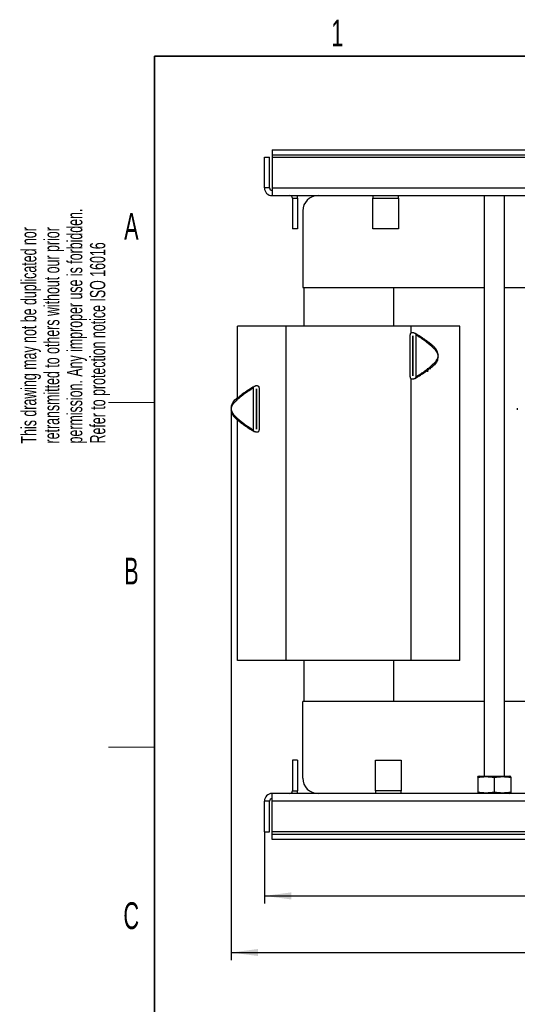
# Model space of a CAD drawing. Header units: millimetres. Extents: x 5 to 418, y 2 to 292.
# Tile 3 of 14: x 8 to 73, y 159 to 287. Entities that reach past the tile are written whole.
import ezdxf

# ---------------------------------------------------------------- set-up
doc = ezdxf.new("R2010")
doc.units = ezdxf.units.MM
doc.layers.add('SLD-0', color=7, linetype='Continuous')
doc.styles.add('SLDTEXTSTYLE0', font='TXT', dxfattribs={"width": 0.605})
doc.dimstyles.new('SLDDIMSTYLE1', dxfattribs={"dimtxt": 3.5, "dimasz": 3.5, "dimexe": 0, "dimexo": 0.0625, "dimgap": 0.875, "dimtad": 1, "dimlfac": 3, "dimrnd": 1e-09, "dimzin": 12, "dimdsep": 46, "dimtxsty": 'SLDTEXTSTYLE0', "dimsah": 1, "dimcen": 0.09, "dimadec": 0, "dimazin": 3, "dimtfac": 1, "dimtofl": 0, "dimtmove": 0, "dimatfit": 3, "dimfxl": 1, "dimfrac": 2, "dimtolj": 1, "dimtzin": 12, "dimarcsym": 0})
doc.dimstyles.new('SLDDIMSTYLE2', dxfattribs={"dimtxt": 3.5, "dimasz": 3.5, "dimexe": 0, "dimexo": 0.0625, "dimgap": 0.875, "dimtad": 1, "dimdec": 0, "dimlfac": 3, "dimrnd": 1e-09, "dimzin": 12, "dimdsep": 46, "dimtxsty": 'SLDTEXTSTYLE0', "dimsah": 1, "dimcen": 0.09, "dimadec": 0, "dimazin": 3, "dimtol": 1, "dimtp": 12, "dimtm": 12, "dimtfac": 1, "dimtdec": 0, "dimtofl": 0, "dimtmove": 0, "dimatfit": 3, "dimfxl": 1, "dimfrac": 2, "dimtolj": 1, "dimarcsym": 0})

# ---------------------------------------------------------------- blocks, each defined once
blk = doc.blocks.new('_D_1')
at = {"layer": 'SLD-0'}
for p, q in [((40.34, 181.2), (40.34, 171.83)), ((137.01, 181.2), (137.01, 171.83)), ((40.34, 172.83), (137.01, 172.83))]:
    blk.add_line(p, q, dxfattribs=at)
for points in [[(40.34, 172.83), (43.84, 172.37), (43.84, 173.29)], [(137.01, 172.83), (133.51, 173.29), (133.51, 172.37)]]:
    blk.add_solid(points, dxfattribs=at)
at = {"layer": 'SLD-0', "insert": (84.67, 177.34), "char_height": 3.5, "attachment_point": 1, "style": 'SLDTEXTSTYLE0'}
blk.add_mtext('290', dxfattribs=at)
blk = doc.blocks.new('_D_2')
at = {"layer": 'SLD-0', "color": 7}
for p, q in [((36.01, 236.52), (36.01, 164.44)), ((140.31, 204.91), (140.31, 164.44)), ((36.01, 165.44), (140.31, 165.44))]:
    blk.add_line(p, q, dxfattribs=at)
for points in [[(36.01, 165.44), (39.51, 164.98), (39.51, 165.9)], [(140.31, 165.44), (136.81, 165.9), (136.81, 164.98)]]:
    blk.add_solid(points, dxfattribs=at)
at = {"layer": 'SLD-0', "color": 7, "attachment_point": 1, "style": 'SLDTEXTSTYLE0'}
for s, insert, char_height in [('313', (80.65, 169.95), 3.5), ('±12', (90.01, 168.93), 2.485)]:
    blk.add_mtext(s, dxfattribs=dict(at, insert=insert, char_height=char_height))

msp = doc.modelspace()

# ---------------------------------------------------------------- linework, layer by layer
at = {"color": 7, "linetype": 'Continuous', "lineweight": 25}
for p, q in [((41.3438, 270.2709), (41.3438, 269.6043)), ((41.3438, 270.2709), (136.0105, 270.2709)), ((40.3438, 265.2709), (40.3438, 269.2709)), ((40.3438, 269.2709), (41.0105, 269.2709)), ((41.0105, 265.2709), (41.0105, 269.2709)), ((41.3438, 269.6043), (136.0105, 269.6043)), ((41.3438, 269.6043), (41.3438, 269.2709)), ((41.3438, 269.2709), (136.0105, 269.2709)), ((41.3438, 269.2709), (41.3438, 265.2709)), ((41.0105, 265.2709), (40.3438, 265.2709)), ((41.3438, 265.2709), (136.0105, 265.2709)), ((41.3438, 265.2709), (41.3438, 264.2709)), ((41.3438, 264.2709), (136.0105, 264.2709)), ((44.0105, 263.9376), (44.6771, 263.9376)), ((44.0105, 263.9376), (44.0105, 259.9376)), ((44.6771, 263.9376), (44.6771, 259.9376)), ((54.5105, 264.2709), (54.5105, 263.9376)), ((54.5105, 263.9376), (57.8438, 263.9376)), ((54.5105, 259.9376), (54.5105, 263.9376)), ((57.8438, 263.9376), (57.8438, 264.2709)), ((57.8438, 263.9376), (57.8438, 259.9376)), ((69.0105, 264.2709), (69.0105, 188.4709)), ((71.6771, 188.4709), (71.6771, 264.2709)), ((45.3438, 262.2709), (45.3438, 252.2709)), ((44.6771, 259.9376), (44.0105, 259.9376)), ((57.8438, 259.9376), (54.5105, 259.9376)), ((45.3438, 252.2709), (69.0105, 252.2709)), ((45.4771, 252.2709), (45.4771, 247.2376)), ((57.2105, 252.2709), (57.2105, 247.2376)), ((71.6771, 252.2709), (105.6771, 252.2709)), ((36.8438, 237.8627), (36.8438, 247.2376)), ((43.1771, 247.2376), (36.8438, 247.2376)), ((43.1771, 203.5709), (43.1771, 247.2376)), ((59.5105, 247.2376), (43.1771, 247.2376)), ((65.8438, 247.2376), (59.5105, 247.2376)), ((59.5105, 246.3245), (59.5105, 247.2376)), ((65.8438, 203.5709), (65.8438, 247.2376)), ((59.3438, 240.5978), (59.3438, 246.0867)), ((59.8549, 246.3422), (59.5994, 246.3422)), ((59.7255, 245.9589), (59.7288, 245.9589)), ((59.7255, 240.7255), (59.7255, 245.9589)), ((59.7288, 245.9589), (59.7288, 240.7255)), ((60.1105, 246.0867), (60.1105, 240.5978)), ((62.2718, 244.7265), (62.3235, 244.6906)), ((62.9474, 243.6884), (63.0072, 243.4469)), ((61.6438, 241.7231), (61.6438, 241.5243)), ((61.9771, 241.7459), (61.9771, 241.5987)), ((62.026, 241.787), (62.3235, 241.9938)), ((62.5267, 242.1681), (62.3235, 241.9938)), ((59.7288, 240.7255), (59.7255, 240.7255)), ((61.6438, 241.489), (61.6438, 241.2714)), ((38.9105, 233.6681), (38.9105, 239.157)), ((39.4216, 239.4126), (39.166, 239.4126)), ((39.6771, 239.157), (39.6771, 233.6681)), ((59.5105, 203.5709), (59.5105, 240.3608)), ((59.5994, 240.3422), (59.8549, 240.3422)), ((36.995, 237.9678), (36.6975, 237.7609)), ((39.2921, 239.0293), (39.2955, 239.0293)), ((39.2921, 233.7959), (39.2921, 239.0293)), ((39.2955, 239.0293), (39.2955, 233.7959)), ((36.4943, 237.5867), (36.6975, 237.7609)), ((36.0735, 236.0664), (36.0138, 236.3079)), ((36.7492, 235.0283), (36.6975, 235.0642)), ((36.8438, 203.5709), (36.8438, 234.9424)), ((39.166, 233.4126), (39.4216, 233.4126)), ((39.2955, 233.7959), (39.2921, 233.7959)), ((43.1771, 203.5709), (36.8438, 203.5709)), ((59.5105, 203.5709), (43.1771, 203.5709)), ((45.4771, 203.5709), (45.4771, 198.2043)), ((57.2105, 203.5709), (57.2105, 198.2043)), ((65.8438, 203.5709), (59.5105, 203.5709)), ((45.3438, 188.2043), (45.3438, 198.2043)), ((69.0105, 198.2043), (45.3438, 198.2043)), ((88.6771, 198.2043), (71.6771, 198.2043)), ((44.0105, 190.5376), (44.0105, 186.5376)), ((44.6771, 190.5376), (44.0105, 190.5376)), ((44.6771, 190.5376), (44.6771, 186.5376)), ((54.8438, 190.5376), (58.1771, 190.5376)), ((54.8438, 186.5376), (54.8438, 190.5376)), ((58.1771, 190.5376), (58.1771, 186.5376)), ((68.4105, 188.4709), (68.1771, 188.4084)), ((68.1771, 188.3186), (68.1771, 188.4082)), ((68.1771, 188.3186), (68.1771, 186.3566)), ((68.4105, 188.4709), (72.0181, 188.4709)), ((70.3438, 188.3186), (70.3438, 186.3566)), ((72.0181, 188.4709), (72.5105, 188.3186)), ((72.0181, 188.4709), (72.2771, 188.4709)), ((72.5105, 188.4084), (72.2771, 188.4709)), ((72.5105, 188.3186), (72.5105, 188.4082)), ((72.5105, 188.3186), (72.5105, 186.3566)), ((44.0105, 186.5376), (44.6771, 186.5376)), ((54.8438, 186.5376), (54.8438, 186.2043)), ((58.1771, 186.5376), (54.8438, 186.5376)), ((58.1771, 186.2043), (58.1771, 186.5376)), ((40.3438, 181.2043), (40.3438, 185.2043)), ((41.0105, 185.2043), (40.3438, 185.2043)), ((41.0105, 181.2043), (41.0105, 185.2043)), ((136.0105, 186.2043), (41.3438, 186.2043)), ((41.3438, 185.2043), (41.3438, 186.2043)), ((136.0105, 185.2043), (41.3438, 185.2043)), ((41.3438, 181.2043), (41.3438, 185.2043)), ((68.1771, 186.3566), (68.1771, 186.2668)), ((68.4105, 186.2043), (68.1771, 186.2668)), ((72.2771, 186.2043), (72.5105, 186.2668)), ((72.5105, 186.3566), (72.5105, 186.2668)), ((40.3438, 181.2043), (41.0105, 181.2043)), ((136.0105, 181.2043), (41.3438, 181.2043)), ((41.3438, 180.8709), (41.3438, 181.2043)), ((136.0105, 180.8709), (41.3438, 180.8709)), ((41.3438, 180.2043), (41.3438, 180.8709)), ((136.0105, 180.2043), (41.3438, 180.2043))]:
    msp.add_line(p, q, dxfattribs=at)
at = {"color": 7, "linetype": 'Continuous', "lineweight": 25, "flags": 128}
for points in [[(44.6771, 263.9376), (44.6579, 264.1327), (44.62, 264.2709)], [(44.62, 186.2043), (44.6579, 186.3425), (44.6771, 186.5376)]]:
    msp.add_lwpolyline(points, dxfattribs=at)
at = {"color": 7, "linetype": 'Continuous', "lineweight": 25}
for centre, radius, start, end in [((41.3438, 265.2709), 1, 180, 270), ((41.3438, 265.2709), 0.3333, 180, 270), ((43.6771, 263.9376), 0.3333, 0, 90), ((47.3438, 262.2709), 2, 90, 180), ((61.3438, 243.3422), 1.6667, 356.4, 3.6), ((37.6771, 236.4126), 1.6667, 176.4, 183.6), ((75.0105, 236.4126), 1.6667, 176.4, 183.6), ((47.3438, 188.2043), 2, 180, 270), ((43.6771, 186.5376), 0.3333, 270, 0), ((41.3438, 185.2043), 1, 90, 180), ((41.3438, 185.2043), 0.3333, 90, 180)]:
    msp.add_arc(centre, radius, start, end, dxfattribs=at)
for points, knots in [([(59.5994, 246.3422), (59.5734, 246.3399), (59.5214, 246.3352), (59.4515, 246.2995), (59.394, 246.2455), (59.3523, 246.1725), (59.3467, 246.1159), (59.3438, 246.0867)], [0, 0, 0, 0, 0.18153623, 0.36267974, 0.55396172, 0.76966394, 1, 1, 1, 1]), ([(59.8549, 246.3422), (59.8809, 246.3399), (59.9329, 246.3352), (60.0028, 246.2995), (60.0603, 246.2455), (60.102, 246.1725), (60.1076, 246.1159), (60.1105, 246.0867)], [0, 0, 0, 0, 0.18153623, 0.36267974, 0.55396172, 0.76966394, 1, 1, 1, 1]), ([(62.9761, 243.6797), (62.9386, 243.7995), (62.8475, 244.0904), (62.5607, 244.4585), (62.2247, 244.7829), (61.9112, 245.0294), (61.6112, 245.2479), (61.2886, 245.4725), (60.8765, 245.748), (60.4703, 246.008), (60.1717, 246.1916), (60.0617, 246.2574), (60.0269, 246.2776), (60.0243, 246.2787), (60.0232, 246.2792)], [0, 0, 0, 0, 0.084589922, 0.205392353, 0.305537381, 0.398911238, 0.4849327, 0.578470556, 0.692325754, 0.859133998, 0.941364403, 0.974909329, 0.989069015, 1, 1, 1, 1]), ([(63.0072, 243.4469), (62.9606, 243.5926), (62.8553, 243.9215), (62.3137, 244.4854), (61.684, 245.0147), (61.0348, 245.483), (60.5926, 245.7819), (60.3018, 245.9682), (60.169, 246.0508), (60.1216, 246.0799), (60.1139, 246.0846), (60.1105, 246.0867)], [0, 0, 0, 0, 0.123248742, 0.278044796, 0.555438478, 0.708812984, 0.841774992, 0.941101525, 0.965057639, 0.984377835, 1, 1, 1, 1]), ([(60.1105, 240.5978), (60.1139, 240.5998), (60.1216, 240.6045), (60.169, 240.6336), (60.3018, 240.7162), (60.5925, 240.9025), (61.0351, 241.2014), (61.569, 241.588), (62.1242, 242.0315), (62.5838, 242.4772), (62.9119, 242.8778), (62.9775, 243.1256), (63.0072, 243.2376)], [0, 0, 0, 0, 0.015614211, 0.03492457, 0.058868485, 0.158144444, 0.291038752, 0.444335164, 0.623137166, 0.791365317, 0.905705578, 1, 1, 1, 1]), ([(60.0227, 240.4049), (60.023, 240.4049), (60.0237, 240.4051), (60.0391, 240.4136), (60.1288, 240.4658), (60.4066, 240.6347), (60.8912, 240.9448), (61.4757, 241.35), (61.8527, 241.6468), (62.0335, 241.7893)], [0, 0, 0, 0, 0.00935639, 0.02270916, 0.05442955, 0.19721144, 0.40115366, 0.71270641, 1, 1, 1, 1]), ([(59.3438, 240.5978), (59.3473, 240.5658), (59.3543, 240.5018), (59.4085, 240.4189), (59.4861, 240.3624), (59.5555, 240.3434), (59.5921, 240.3424), (59.5994, 240.3422)], [0, 0, 0, 0, 0.2522024, 0.50481129, 0.74260605, 0.94891811, 1, 1, 1, 1]), ([(60.1105, 240.5978), (60.107, 240.5658), (60.1, 240.5018), (60.0458, 240.4189), (59.9682, 240.3624), (59.8988, 240.3434), (59.8622, 240.3424), (59.8549, 240.3422)], [0, 0, 0, 0, 0.2522024, 0.50481129, 0.74260605, 0.94891811, 1, 1, 1, 1]), ([(38.9105, 239.157), (38.9071, 239.155), (38.8994, 239.1503), (38.8519, 239.1212), (38.7192, 239.0386), (38.4284, 238.8523), (37.9859, 238.5534), (37.4519, 238.1668), (36.8967, 237.7233), (36.4372, 237.2776), (36.109, 236.877), (36.0434, 236.6292), (36.0138, 236.5172)], [0, 0, 0, 0, 0.015614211, 0.03492457, 0.058868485, 0.158144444, 0.291038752, 0.444335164, 0.623137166, 0.791365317, 0.905705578, 1, 1, 1, 1]), ([(38.9982, 239.3499), (38.998, 239.3499), (38.9973, 239.3497), (38.9819, 239.3412), (38.8921, 239.289), (38.6143, 239.1201), (38.1297, 238.81), (37.5452, 238.4048), (37.1683, 238.108), (36.9875, 237.9655)], [0, 0, 0, 0, 0.00935639, 0.02270916, 0.05442955, 0.19721144, 0.40115366, 0.71270641, 1, 1, 1, 1]), ([(38.9105, 239.157), (38.914, 239.189), (38.9209, 239.253), (38.9752, 239.3359), (39.0527, 239.3924), (39.1221, 239.4114), (39.1588, 239.4124), (39.166, 239.4126)], [0, 0, 0, 0, 0.2522024, 0.50481129, 0.74260605, 0.94891811, 1, 1, 1, 1]), ([(39.6771, 239.157), (39.6737, 239.189), (39.6667, 239.253), (39.6124, 239.3359), (39.5349, 239.3924), (39.4655, 239.4114), (39.4289, 239.4124), (39.4216, 239.4126)], [0, 0, 0, 0, 0.2522024, 0.50481129, 0.74260605, 0.94891811, 1, 1, 1, 1]), ([(36.0138, 236.3079), (36.0604, 236.1622), (36.1656, 235.8333), (36.7072, 235.2694), (37.337, 234.7401), (37.9862, 234.2718), (38.4284, 233.9729), (38.7192, 233.7866), (38.8519, 233.704), (38.8994, 233.6749), (38.9071, 233.6702), (38.9105, 233.6681)], [0, 0, 0, 0, 0.12324874, 0.2780448, 0.55543848, 0.70881298, 0.84177499, 0.94110153, 0.96505764, 0.98437784, 1, 1, 1, 1]), ([(36.0449, 236.0751), (36.0824, 235.9553), (36.1734, 235.6644), (36.4603, 235.2963), (36.7962, 234.9719), (37.1098, 234.7254), (37.4098, 234.5069), (37.7324, 234.2823), (38.1445, 234.0068), (38.5506, 233.7468), (38.8492, 233.5632), (38.9593, 233.4974), (38.9941, 233.4772), (38.9966, 233.4761), (38.9977, 233.4756)], [0, 0, 0, 0, 0.084589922, 0.205392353, 0.305537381, 0.398911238, 0.4849327, 0.578470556, 0.692325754, 0.859133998, 0.941364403, 0.974909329, 0.989069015, 1, 1, 1, 1]), ([(39.166, 233.4126), (39.14, 233.4149), (39.0881, 233.4196), (39.0181, 233.4553), (38.9607, 233.5093), (38.919, 233.5823), (38.9134, 233.6389), (38.9105, 233.6681)], [0, 0, 0, 0, 0.18153623, 0.36267974, 0.55396172, 0.76966394, 1, 1, 1, 1]), ([(39.4216, 233.4126), (39.4476, 233.4149), (39.4995, 233.4196), (39.5695, 233.4553), (39.6269, 233.5093), (39.6686, 233.5823), (39.6743, 233.6389), (39.6771, 233.6681)], [0, 0, 0, 0, 0.18153623, 0.36267974, 0.55396172, 0.76966394, 1, 1, 1, 1]), ([(68.1771, 188.3186), (68.5383, 188.3635), (69.2605, 188.4533), (69.9827, 188.3635), (70.3438, 188.3186)], [0, 0, 0, 0, 0.4999949, 1, 1, 1, 1]), ([(70.3438, 188.3186), (70.7049, 188.3635), (71.4271, 188.4533), (72.1494, 188.3635), (72.5105, 188.3186)], [0, 0, 0, 0, 0.4999949, 1, 1, 1, 1]), ([(70.3438, 186.3566), (69.9827, 186.3117), (69.2605, 186.2219), (68.5383, 186.3117), (68.1771, 186.3566)], [0, 0, 0, 0, 0.4999949, 1, 1, 1, 1]), ([(72.5105, 186.3566), (72.1494, 186.3117), (71.4272, 186.2219), (70.7049, 186.3117), (70.3438, 186.3566)], [0, 0, 0, 0, 0.4999949, 1, 1, 1, 1])]:
    msp.add_open_spline(points, degree=3, knots=knots, dxfattribs=at)
for points in [[(63.0072, 243.2376), (62.9757, 243.0375), (62.9127, 242.6373), (62.6553, 242.3245), (62.5267, 242.1681)], [(36.0138, 236.5172), (36.0453, 236.7173), (36.1083, 237.1175), (36.3656, 237.4303), (36.4943, 237.5867)]]:
    msp.add_open_spline(points, degree=3, dxfattribs=at)
at = {"layer": 'SLD-0', "lineweight": 35}
for p, q in [((408, 282.5), (26, 282.5)), ((26, 282.5), (26, 12))]:
    msp.add_line(p, q, dxfattribs=at)
at = {"layer": 'SLD-0', "lineweight": 18}
for p, q in [((20, 237.25), (26, 237.25)), ((20, 192.25), (26, 192.25))]:
    msp.add_line(p, q, dxfattribs=at)

# ---------------------------------------------------------------- texts
at = {"layer": 'SLD-0', "char_height": 3.5, "attachment_point": 2, "style": 'SLDTEXTSTYLE0'}
for s, insert in [('1', (49.8527, 287.243)), ('A', (22.9816, 262.0011)), ('B', (22.9816, 217.0011)), ('C', (22.9597, 172.0011))]:
    msp.add_mtext(s, dxfattribs=dict(at, insert=insert))
at = {"layer": 'SLD-0', "char_height": 2, "attachment_point": 1, "rotation": 90, "style": 'SLDTEXTSTYLE0'}
for s, insert in [('permission. Any improper use is forbidden.', (14.5783, 231.9088)), ('retransmitted to others without our prior', (11.5783, 231.9088)), ('This drawing may not be duplicated nor', (8.5783, 231.9088)), ('Refer to protection notice ISO 16016', (17.5783, 231.9088))]:
    msp.add_mtext(s, dxfattribs=dict(at, insert=insert))

# ---------------------------------------------------------------- dimensions: what is measured, and where the dimension line sits
at = {"layer": 'SLD-0', "color": 7}
dim = msp.add_linear_dim(base=(140.3105, 165.4364), p1=(36.0138, 236.5172), p2=(140.3105, 204.9108), dimstyle='SLDDIMSTYLE2', dxfattribs=at)
dim.commit()
dim.dimension.update_dxf_attribs({"geometry": '_D_2', "text_midpoint": (88.1621, 165.4364), "dimtype": 160})
at = {"layer": 'SLD-0'}
dim = msp.add_linear_dim(base=(137.0105, 172.8284), p1=(40.3438, 181.2043), p2=(137.0105, 181.2043), dimstyle='SLDDIMSTYLE1', dxfattribs=at)
dim.commit()
dim.dimension.update_dxf_attribs({"geometry": '_D_1', "text_midpoint": (88.6771, 172.8284), "dimtype": 160})

doc.saveas('drawing.dxf')
